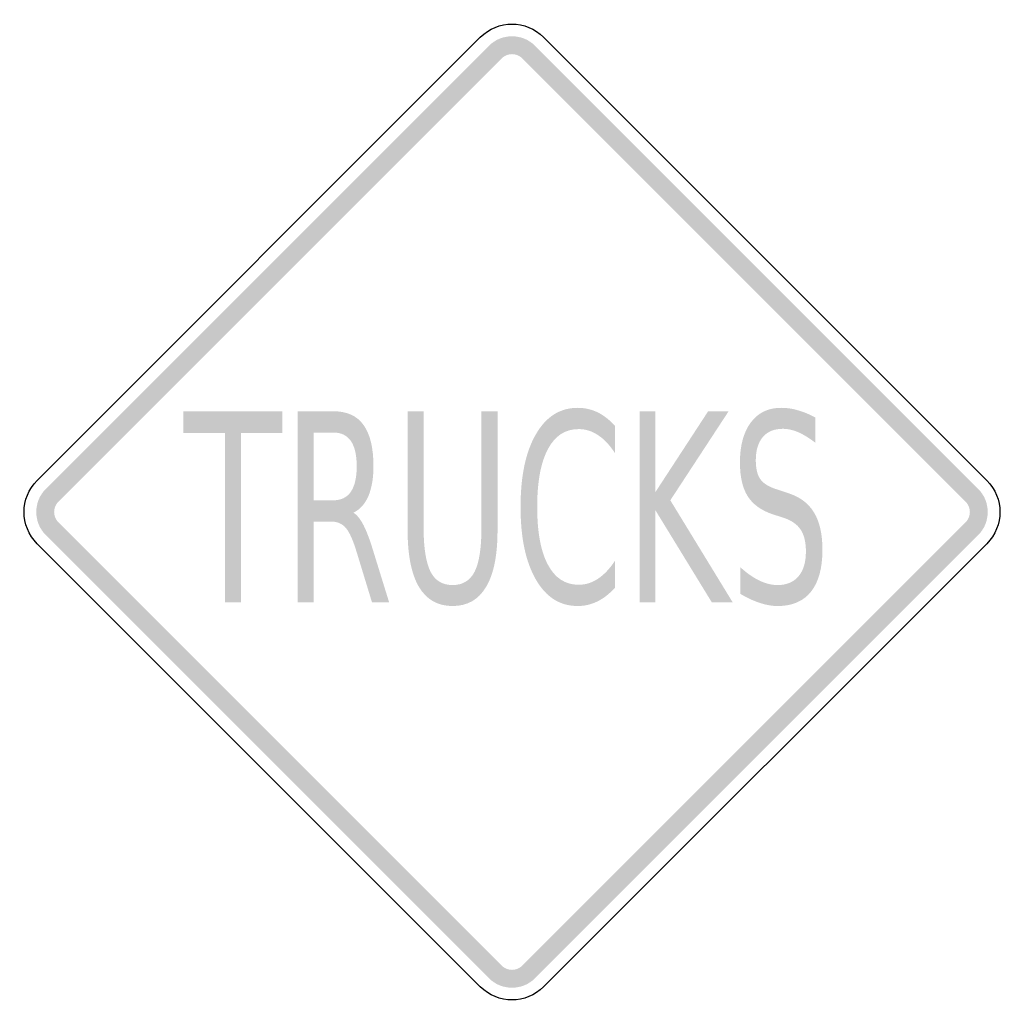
# Model space of a CAD drawing. Header units: inches. Extents: x -0.5 to 0.5, y -0.5 to 0.5.
import ezdxf

# ---------------------------------------------------------------- set-up
doc = ezdxf.new("R2010")
doc.units = ezdxf.units.IN
doc.header["$MEASUREMENT"] = 0

msp = doc.modelspace()

# ---------------------------------------------------------------- hatches: boundary and pattern name
for points in [[(0.0234, 0.4735), (0.021, 0.4757), (0.0184, 0.4776), (0.0156, 0.4793), (0.0127, 0.4807), (0.0096, 0.4818), (0.0065, 0.4825), (0.0032, 0.483), (0, 0.4832), (-0.0032, 0.483), (-0.0065, 0.4825), (-0.0096, 0.4818), (-0.0127, 0.4807), (-0.0156, 0.4793), (-0.0184, 0.4776), (-0.021, 0.4757), (-0.0234, 0.4735), (-0.0105, 0.4606), (-0.0095, 0.4616), (-0.0083, 0.4625), (-0.007, 0.4632), (-0.0057, 0.4639), (-0.0043, 0.4644), (-0.0029, 0.4647), (-0.0015, 0.4649), (0, 0.465), (0.0015, 0.4649), (0.0029, 0.4647), (0.0043, 0.4644), (0.0057, 0.4639), (0.007, 0.4632), (0.0083, 0.4625), (0.0095, 0.4616), (0.0105, 0.4606), (0.0234, 0.4735)], [(-0.4606, 0.0105), (-0.0105, 0.4606), (-0.0234, 0.4735), (-0.4735, 0.0234), (-0.4606, 0.0105)], [(0.0105, 0.4606), (0.4606, 0.0105), (0.4735, 0.0234), (0.0234, 0.4735), (0.0105, 0.4606)], [(-0.3338, 0.1023), (-0.2331, 0.1023), (-0.2331, 0.0802), (-0.2754, 0.0802), (-0.2754, -0.0917), (-0.2915, -0.0917), (-0.2915, 0.0802), (-0.3338, 0.0802), (-0.3338, 0.1023)], [(0.1296, 0.1023), (0.1457, 0.1023), (0.1457, 0.0203), (0.1992, 0.1023), (0.22, 0.1023), (0.1608, 0.0119), (0.2241, -0.0917), (0.2029, -0.0917), (0.1457, 0.0017), (0.1457, -0.0917), (0.1296, -0.0917), (0.1296, 0.1023)], [(-0.4735, 0.0234), (-0.4757, 0.021), (-0.4776, 0.0184), (-0.4793, 0.0156), (-0.4807, 0.0127), (-0.4818, 0.0096), (-0.4825, 0.0065), (-0.483, 0.0032), (-0.4832, 0), (-0.483, -0.0032), (-0.4825, -0.0065), (-0.4818, -0.0096), (-0.4807, -0.0127), (-0.4793, -0.0156), (-0.4776, -0.0184), (-0.4757, -0.021), (-0.4735, -0.0234), (-0.4606, -0.0105), (-0.4616, -0.0095), (-0.4625, -0.0083), (-0.4632, -0.007), (-0.4639, -0.0057), (-0.4644, -0.0043), (-0.4647, -0.0029), (-0.4649, -0.0015), (-0.465, 0), (-0.4649, 0.0015), (-0.4647, 0.0029), (-0.4644, 0.0043), (-0.4639, 0.0057), (-0.4632, 0.007), (-0.4625, 0.0083), (-0.4616, 0.0095), (-0.4606, 0.0105), (-0.4735, 0.0234)], [(0.4735, -0.0234), (0.4757, -0.021), (0.4776, -0.0184), (0.4793, -0.0156), (0.4807, -0.0127), (0.4818, -0.0096), (0.4825, -0.0065), (0.483, -0.0032), (0.4832, 0), (0.483, 0.0032), (0.4825, 0.0065), (0.4818, 0.0096), (0.4807, 0.0127), (0.4793, 0.0156), (0.4776, 0.0184), (0.4757, 0.021), (0.4735, 0.0234), (0.4606, 0.0105), (0.4616, 0.0095), (0.4625, 0.0083), (0.4632, 0.007), (0.4639, 0.0057), (0.4644, 0.0043), (0.4647, 0.0029), (0.4649, 0.0015), (0.465, 0), (0.4649, -0.0015), (0.4647, -0.0029), (0.4644, -0.0043), (0.4639, -0.0057), (0.4632, -0.007), (0.4625, -0.0083), (0.4616, -0.0095), (0.4606, -0.0105), (0.4735, -0.0234)], [(-0.0105, -0.4606), (-0.4606, -0.0105), (-0.4735, -0.0234), (-0.0234, -0.4735), (-0.0105, -0.4606)], [(0.4606, -0.0105), (0.0105, -0.4606), (0.0234, -0.4735), (0.4735, -0.0234), (0.4606, -0.0105)], [(-0.0234, -0.4735), (-0.021, -0.4757), (-0.0184, -0.4776), (-0.0156, -0.4793), (-0.0127, -0.4807), (-0.0096, -0.4818), (-0.0065, -0.4825), (-0.0032, -0.483), (0, -0.4832), (0.0032, -0.483), (0.0065, -0.4825), (0.0096, -0.4818), (0.0127, -0.4807), (0.0156, -0.4793), (0.0184, -0.4776), (0.021, -0.4757), (0.0234, -0.4735), (0.0105, -0.4606), (0.0095, -0.4616), (0.0083, -0.4625), (0.007, -0.4632), (0.0057, -0.4639), (0.0043, -0.4644), (0.0029, -0.4647), (0.0015, -0.4649), (0, -0.465), (-0.0015, -0.4649), (-0.0029, -0.4647), (-0.0043, -0.4644), (-0.0057, -0.4639), (-0.007, -0.4632), (-0.0083, -0.4625), (-0.0095, -0.4616), (-0.0105, -0.4606), (-0.0234, -0.4735)]]:
    msp.add_hatch(color=7).paths.add_polyline_path(points)
h = msp.add_hatch(color=7)
edge = h.paths.add_edge_path()
edge.add_spline(control_points=[(-0.1611, -0.0007), (-0.1577, -0.0027), (-0.1543, -0.0067), (-0.151, -0.013), (-0.1478, -0.0192), (-0.1445, -0.0278), (-0.1412, -0.0387)], knot_values=[0, 0, 0, 0, 1, 1, 1, 2, 2, 2, 2], degree=3, periodic=0)
edge.add_line((-0.1412, -0.0387), (-0.1248, -0.0917))
edge.add_line((-0.1248, -0.0917), (-0.1422, -0.0917))
edge.add_line((-0.1422, -0.0917), (-0.1574, -0.0419))
edge.add_spline(control_points=[(-0.1574, -0.0419), (-0.1613, -0.0289), (-0.1651, -0.0203), (-0.1688, -0.0161), (-0.1725, -0.0118), (-0.1775, -0.0097), (-0.1839, -0.0097)], knot_values=[0, 0, 0, 0, 1, 1, 1, 2, 2, 2, 2], degree=3, periodic=0)
edge.add_line((-0.1839, -0.0097), (-0.2015, -0.0097))
edge.add_line((-0.2015, -0.0097), (-0.2015, -0.0917))
edge.add_line((-0.2015, -0.0917), (-0.2176, -0.0917))
edge.add_line((-0.2176, -0.0917), (-0.2176, 0.1023))
edge.add_line((-0.2176, 0.1023), (-0.1813, 0.1023))
edge.add_spline(control_points=[(-0.1813, 0.1023), (-0.1676, 0.1023), (-0.1574, 0.0977), (-0.1508, 0.0884), (-0.1441, 0.0791), (-0.1407, 0.0651), (-0.1407, 0.0464), (-0.1407, 0.0342), (-0.1425, 0.0241), (-0.1459, 0.016), (-0.1494, 0.008), (-0.1545, 0.0024), (-0.1611, -0.0007)], knot_values=[0, 0, 0, 0, 1, 1, 1, 2, 2, 2, 3, 3, 3, 4, 4, 4, 4], degree=3, periodic=0)
edge = h.paths.add_edge_path(flags=0)
edge.add_line((-0.2015, 0.0807), (-0.2015, 0.0119))
edge.add_line((-0.2015, 0.0119), (-0.1813, 0.0119))
edge.add_spline(control_points=[(-0.1813, 0.0119), (-0.1735, 0.0119), (-0.1676, 0.0148), (-0.1636, 0.0206), (-0.1597, 0.0265), (-0.1577, 0.0351), (-0.1577, 0.0464), (-0.1577, 0.0578), (-0.1597, 0.0663), (-0.1636, 0.0721), (-0.1676, 0.0778), (-0.1735, 0.0807), (-0.1813, 0.0807)], knot_values=[0, 0, 0, 0, 1, 1, 1, 2, 2, 2, 3, 3, 3, 4, 4, 4, 4], degree=3, periodic=0)
edge.add_line((-0.1813, 0.0807), (-0.2015, 0.0807))
h = msp.add_hatch(color=7)
edge = h.paths.add_edge_path()
edge.add_line((-0.106, 0.1023), (-0.0898, 0.1023))
edge.add_line((-0.0898, 0.1023), (-0.0898, -0.0156))
edge.add_spline(control_points=[(-0.0898, -0.0156), (-0.0898, -0.0363), (-0.0874, -0.0513), (-0.0828, -0.0605), (-0.0782, -0.0696), (-0.0707, -0.0742), (-0.0603, -0.0742), (-0.05, -0.0742), (-0.0425, -0.0696), (-0.0379, -0.0605), (-0.0333, -0.0513), (-0.031, -0.0363), (-0.031, -0.0156)], knot_values=[0, 0, 0, 0, 1, 1, 1, 2, 2, 2, 3, 3, 3, 4, 4, 4, 4], degree=3, periodic=0)
edge.add_line((-0.031, -0.0156), (-0.031, 0.1023))
edge.add_line((-0.031, 0.1023), (-0.0147, 0.1023))
edge.add_line((-0.0147, 0.1023), (-0.0147, -0.0188))
edge.add_spline(control_points=[(-0.0147, -0.0188), (-0.0147, -0.0441), (-0.0186, -0.0632), (-0.0263, -0.0761), (-0.034, -0.089), (-0.0453, -0.0955), (-0.0603, -0.0955), (-0.0754, -0.0955), (-0.0868, -0.089), (-0.0945, -0.0761), (-0.1021, -0.0632), (-0.106, -0.0441), (-0.106, -0.0188)], knot_values=[0, 0, 0, 0, 1, 1, 1, 2, 2, 2, 3, 3, 3, 4, 4, 4, 4], degree=3, periodic=0)
edge.add_line((-0.106, -0.0188), (-0.106, 0.1023))
h = msp.add_hatch(color=7)
edge = h.paths.add_edge_path()
edge.add_line((0.1047, 0.0873), (0.1047, 0.0597))
edge.add_spline(control_points=[(0.1047, 0.0597), (0.0993, 0.0679), (0.0935, 0.0741), (0.0873, 0.0781), (0.0812, 0.0822), (0.0746, 0.0842), (0.0677, 0.0842), (0.0541, 0.0842), (0.0437, 0.0775), (0.0365, 0.0639), (0.0292, 0.0503), (0.0256, 0.0307), (0.0256, 0.0051), (0.0256, -0.0205), (0.0292, -0.04), (0.0365, -0.0536), (0.0437, -0.0671), (0.0541, -0.0739), (0.0677, -0.0739), (0.0746, -0.0739), (0.0812, -0.0719), (0.0873, -0.0678), (0.0935, -0.0637), (0.0993, -0.0576), (0.1047, -0.0493)], knot_values=[0, 0, 0, 0, 1, 1, 1, 2, 2, 2, 3, 3, 3, 4, 4, 4, 5, 5, 5, 6, 6, 6, 7, 7, 7, 8, 8, 8, 8], degree=3, periodic=0)
edge.add_line((0.1047, -0.0493), (0.1047, -0.0768))
edge.add_spline(control_points=[(0.1047, -0.0768), (0.0991, -0.083), (0.0931, -0.0877), (0.0868, -0.0908), (0.0805, -0.0939), (0.0738, -0.0955), (0.0668, -0.0955), (0.0487, -0.0955), (0.0345, -0.0865), (0.0242, -0.0685), (0.0138, -0.0505), (0.0087, -0.026), (0.0087, 0.0051), (0.0087, 0.0363), (0.0138, 0.0609), (0.0242, 0.0788), (0.0345, 0.0968), (0.0487, 0.1058), (0.0668, 0.1058), (0.0739, 0.1058), (0.0806, 0.1043), (0.087, 0.1012), (0.0933, 0.0981), (0.0992, 0.0935), (0.1047, 0.0873)], knot_values=[0, 0, 0, 0, 1, 1, 1, 2, 2, 2, 3, 3, 3, 4, 4, 4, 5, 5, 5, 6, 6, 6, 7, 7, 7, 8, 8, 8, 8], degree=3, periodic=0)
h = msp.add_hatch(color=7)
edge = h.paths.add_edge_path()
edge.add_line((0.3081, 0.0959), (0.3081, 0.0703))
edge.add_spline(control_points=[(0.3081, 0.0703), (0.302, 0.0751), (0.2962, 0.0786), (0.2908, 0.081), (0.2854, 0.0833), (0.2801, 0.0845), (0.2751, 0.0845), (0.2663, 0.0845), (0.2595, 0.0817), (0.2548, 0.0762), (0.25, 0.0706), (0.2476, 0.0627), (0.2476, 0.0525), (0.2476, 0.044), (0.2492, 0.0375), (0.2524, 0.0331), (0.2555, 0.0287), (0.2615, 0.0252), (0.2704, 0.0225)], knot_values=[0, 0, 0, 0, 1, 1, 1, 2, 2, 2, 3, 3, 3, 4, 4, 4, 5, 5, 5, 6, 6, 6, 6], degree=3, periodic=0)
edge.add_line((0.2704, 0.0225), (0.2801, 0.0193))
edge.add_spline(control_points=[(0.2801, 0.0193), (0.2921, 0.0155), (0.301, 0.009), (0.3067, -0.0004), (0.3124, -0.0098), (0.3153, -0.0224), (0.3153, -0.0382), (0.3153, -0.057), (0.3114, -0.0712), (0.3037, -0.0809), (0.296, -0.0906), (0.2847, -0.0955), (0.2697, -0.0955), (0.264, -0.0955), (0.258, -0.0944), (0.2517, -0.0923), (0.2453, -0.0903), (0.2387, -0.0872), (0.2319, -0.0831)], knot_values=[0, 0, 0, 0, 1, 1, 1, 2, 2, 2, 3, 3, 3, 4, 4, 4, 5, 5, 5, 6, 6, 6, 6], degree=3, periodic=0)
edge.add_line((0.2319, -0.0831), (0.2319, -0.0561))
edge.add_spline(control_points=[(0.2319, -0.0561), (0.2385, -0.0621), (0.2449, -0.0666), (0.2512, -0.0696), (0.2574, -0.0726), (0.2636, -0.0742), (0.2697, -0.0742), (0.2789, -0.0742), (0.286, -0.0712), (0.291, -0.0653), (0.296, -0.0594), (0.2985, -0.051), (0.2985, -0.0401), (0.2985, -0.0306), (0.2967, -0.0231), (0.2931, -0.0178), (0.2895, -0.0124), (0.2836, -0.0084), (0.2754, -0.0057)], knot_values=[0, 0, 0, 0, 1, 1, 1, 2, 2, 2, 3, 3, 3, 4, 4, 4, 5, 5, 5, 6, 6, 6, 6], degree=3, periodic=0)
edge.add_line((0.2754, -0.0057), (0.2656, -0.0026))
edge.add_spline(control_points=[(0.2656, -0.0026), (0.2536, 0.0013), (0.2449, 0.0074), (0.2395, 0.0158), (0.2342, 0.0241), (0.2315, 0.0356), (0.2315, 0.0504), (0.2315, 0.0676), (0.2352, 0.0811), (0.2426, 0.091), (0.25, 0.1009), (0.2602, 0.1058), (0.2733, 0.1058), (0.2789, 0.1058), (0.2846, 0.105), (0.2904, 0.1033), (0.2962, 0.1017), (0.3021, 0.0992), (0.3081, 0.0959)], knot_values=[0, 0, 0, 0, 1, 1, 1, 2, 2, 2, 3, 3, 3, 4, 4, 4, 5, 5, 5, 6, 6, 6, 6], degree=3, periodic=0)

# ---------------------------------------------------------------- linework, layer by layer
at = {"color": 7}
for points in [[(-0.4822, 0.0321), (-0.0322, 0.4822)], [(0.0321, 0.4822), (0.4822, 0.0321)], [(-0.0322, -0.4822), (-0.4822, -0.0322)], [(0.4822, -0.0322), (0.0321, -0.4822)]]:
    msp.add_lwpolyline(points, dxfattribs=at)
for points in [[(-0.0322, 0.4822), (-0.0144, 0.5), (0.0144, 0.5), (0.0321, 0.4822)], [(-0.4822, -0.0322), (-0.5, -0.0144), (-0.5, 0.0144), (-0.4822, 0.0321)], [(0.4822, 0.0321), (0.5, 0.0144), (0.5, -0.0144), (0.4822, -0.0322)], [(0.0321, -0.4822), (0.0144, -0.5), (-0.0144, -0.5), (-0.0322, -0.4822)]]:
    msp.add_open_spline(points, degree=3, dxfattribs=at)

doc.saveas('drawing.dxf')
